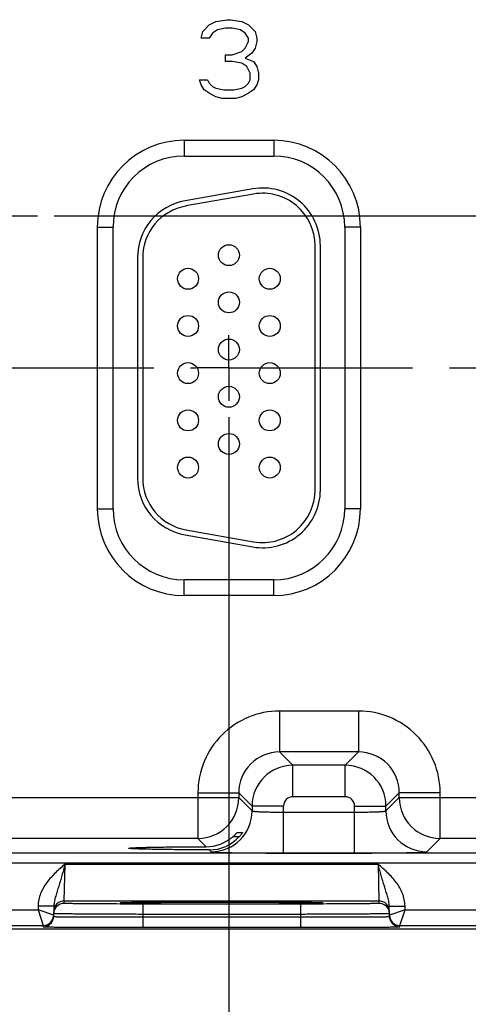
# Model space of a CAD drawing. Header units: inches. Extents: x 0 to 34, y 0 to 22.
# Tile 32 of 39: x 20.7 to 22.4, y 7.9 to 11.7. Entities that reach past the tile are written whole.
import ezdxf

# ---------------------------------------------------------------- set-up
doc = ezdxf.new("R2010")
doc.units = ezdxf.units.IN
doc.header["$LTSCALE"] = 1.87
doc.header["$MEASUREMENT"] = 0
doc.linetypes.add('CENTER', pattern=[0.6, 0.375, -0.075, 0.075, -0.075])
doc.layers.get('0').update_dxf_attribs({"linetype": 'CONTINUOUS'})
for name, color, linetype in [('02___PRT_ALL_AXES', 7, 'CONTINUOUS'), ('03___PRT_ALL_CURVES', 7, 'CONTINUOUS'), ('DIMENSIONS', 7, 'CONTINUOUS')]:
    doc.layers.add(name, color=color, linetype=linetype)
doc.styles.get("Standard").update_dxf_attribs({"font": 'txt', "width": 0.8})
doc.dimstyles.new('DIMSTYLE_3', dxfattribs={"dimtxt": 0.125, "dimasz": 0.18, "dimexe": 0.125, "dimexo": 0.0625, "dimgap": 0.03125, "dimtad": 0, "dimtih": 1, "dimtoh": 1, "dimlfac": 0.5, "dimzin": 4, "dimdsep": 46, "dimtxsty": 'STANDARD', "dimblk": '_FILLED', "dimblk1": '_FILLED', "dimblk2": '_FILLED', "dimcen": 0.09, "dimadec": 0, "dimazin": 0, "dimtp": 0.01, "dimtm": 0.01, "dimtfac": 1, "dimtofl": 0, "dimtmove": 0, "dimatfit": 3, "dimldrblk": '_FILLED', "dimfxl": 1, "dimtolj": 1, "dimtzin": 4, "dimarcsym": 0})

# ---------------------------------------------------------------- blocks, each defined once
blk = doc.blocks.new('*D33')
at = {"layer": 'DIMENSIONS', "color": 2, "linetype": 'CONTINUOUS'}
blk.add_line((21.4825, 10.1541), (21.4825, 7.5131), dxfattribs=at)
at = {"layer": 'DIMENSIONS', "color": 2, "linetype": 'CONTINUOUS', "insert": (21.42, 7.4506), "char_height": 0.125, "width": 1.225, "attachment_point": 3, "rotation": 90, "line_spacing_factor": 0.9}
blk.add_mtext('6.79{\\Ftxt.shx;\\W1.000000;\\H0.125000; }[172.3]', dxfattribs=at)
blk = doc.blocks.new('_FILLED')
at = {"color": 0, "linetype": 'BYBLOCK'}
blk.add_solid([(0, 0), (-1, 0.174), (-1, -0.174)], dxfattribs=at)
blk = doc.blocks.new('*D34')
at = {"layer": 'DIMENSIONS', "color": 2, "linetype": 'CONTINUOUS'}
blk.add_line((23.5925, 10.1541), (23.5925, 7.5131), dxfattribs=at)
at = {"layer": 'DIMENSIONS', "color": 2, "linetype": 'CONTINUOUS', "insert": (23.53, 7.4506), "char_height": 0.125, "width": 1.225, "attachment_point": 3, "rotation": 90, "line_spacing_factor": 0.9}
blk.add_mtext('7.84{\\Ftxt.shx;\\W1.000000;\\H0.125000; }[199.1]', dxfattribs=at)
blk = doc.blocks.new('*D37')
at = {"layer": 'DIMENSIONS', "color": 2, "linetype": 'CONTINUOUS'}
blk.add_line((20.8151, 10.9215), (25.758, 10.9215), dxfattribs=at)
at = {"layer": 'DIMENSIONS', "color": 2, "linetype": 'CONTINUOUS', "insert": (25.8205, 10.984), "char_height": 0.125, "width": 1.125, "attachment_point": 1, "line_spacing_factor": 0.9}
blk.add_mtext('1.36{\\Ftxt.shx;\\W1.000000;\\H0.125000; }[34.5]', dxfattribs=at)

msp = doc.modelspace()

# ---------------------------------------------------------------- linework, layer by layer
at = {"color": 7, "linetype": 'CONTINUOUS'}
for p, q in [((21.3115, 11.2097), (21.6535, 11.2097)), ((21.3115, 11.2097), (21.3115, 11.1497)), ((21.6535, 11.2097), (21.6535, 11.1497)), ((21.3115, 11.1497), (21.6535, 11.1497)), ((21.5734, 11.0243), (21.3154, 10.9788)), ((21.5768, 11.0046), (21.3188, 10.9591)), ((20.9805, 10.8786), (21.0405, 10.8786)), ((20.9805, 9.8046), (20.9805, 10.8786)), ((21.0405, 9.8046), (21.0405, 10.8786)), ((21.9846, 10.8786), (21.9246, 10.8786)), ((21.9246, 10.8786), (21.9246, 9.8046)), ((21.9846, 10.8786), (21.9846, 9.8046)), ((21.8116, 9.8756), (21.8116, 10.8076)), ((21.8316, 9.8756), (21.8316, 10.8076)), ((21.1336, 10.7621), (21.1336, 9.9211)), ((21.1536, 10.7621), (21.1536, 9.9211)), ((20.9805, 9.8046), (21.0405, 9.8046)), ((21.9846, 9.8046), (21.9246, 9.8046)), ((21.3154, 9.7044), (21.5734, 9.659)), ((21.3188, 9.7241), (21.5768, 9.6786)), ((21.6535, 9.5336), (21.3115, 9.5336)), ((21.3115, 9.4736), (21.3115, 9.5336)), ((21.6535, 9.4736), (21.6535, 9.5336)), ((21.6535, 9.4736), (21.3115, 9.4736)), ((21.9769, 9.0329), (21.6762, 9.0329)), ((21.6762, 9.0329), (21.6762, 8.8769)), ((21.9769, 9.0329), (21.9769, 8.8769)), ((21.9769, 8.8769), (21.6762, 8.8769)), ((21.6762, 8.8769), (21.727, 8.8262)), ((21.9769, 8.8769), (21.9261, 8.8262)), ((21.9261, 8.8262), (21.727, 8.8262)), ((21.727, 8.7062), (21.727, 8.8262)), ((21.9261, 8.7062), (21.9261, 8.8262)), ((21.3643, 8.7209), (21.5203, 8.7209)), ((21.3643, 8.7209), (21.3643, 8.5469)), ((21.5203, 8.7209), (21.571, 8.6702)), ((21.5203, 8.7209), (21.5203, 8.7029)), ((22.1328, 8.7209), (22.0821, 8.6702)), ((22.2888, 8.7209), (22.1328, 8.7209)), ((22.1328, 8.7029), (22.1328, 8.7209)), ((22.2888, 8.5469), (22.2888, 8.7209)), ((20.0228, 8.7029), (21.5203, 8.7029)), ((21.5203, 8.7029), (21.571, 8.6521)), ((21.9261, 8.7062), (21.727, 8.7062)), ((22.0821, 8.6521), (22.1328, 8.7029)), ((22.1328, 8.7029), (23.6303, 8.7029)), ((21.691, 8.6702), (21.571, 8.6702)), ((21.571, 8.6702), (21.571, 8.6521)), ((21.691, 8.4914), (21.691, 8.6702)), ((21.691, 8.6474), (21.9621, 8.6474)), ((21.9621, 8.6702), (22.0821, 8.6702)), ((21.9621, 8.4914), (21.9621, 8.6702)), ((22.0821, 8.6521), (22.0821, 8.6702)), ((21.5138, 8.5694), (21.5344, 8.5694)), ((21.5344, 8.5694), (21.5343, 8.5691)), ((21.3643, 8.5469), (20.1788, 8.5469)), ((21.3643, 8.5469), (21.3955, 8.5157)), ((21.4977, 8.5539), (21.5224, 8.5539)), ((22.2381, 8.4962), (22.2888, 8.5469)), ((23.4743, 8.5469), (22.2888, 8.5469)), ((24.462, 8.4913), (16.3715, 8.4913)), ((21.4077, 8.5035), (21.415, 8.4962)), ((21.691, 8.4914), (21.9621, 8.4914)), ((24.462, 8.4532), (16.3715, 8.4532)), ((20.8541, 8.3089), (20.8572, 8.4489)), ((20.8572, 8.4489), (22.0519, 8.4489)), ((22.0519, 8.4489), (22.055, 8.3089)), ((20.8539, 8.2996), (20.8541, 8.3089)), ((20.8541, 8.3089), (22.055, 8.3089)), ((21.0737, 8.3012), (21.0754, 8.3013)), ((21.0876, 8.3017), (21.0745, 8.3013)), ((21.0754, 8.3013), (21.0775, 8.3014)), ((21.0775, 8.3014), (21.08, 8.3015)), ((21.08, 8.3015), (21.0845, 8.3016)), ((21.0845, 8.3016), (21.0919, 8.3018)), ((21.0919, 8.3018), (21.1036, 8.3021)), ((21.1036, 8.3021), (21.1182, 8.3023)), ((21.1182, 8.3023), (21.1399, 8.3026)), ((21.1399, 8.3026), (21.1623, 8.3029)), ((21.1623, 8.3029), (21.19, 8.3031)), ((21.19, 8.3031), (21.2246, 8.3034)), ((21.2246, 8.3034), (21.2654, 8.3036)), ((21.2654, 8.3036), (21.3036, 8.3038)), ((21.3036, 8.3038), (21.3478, 8.3039)), ((21.3478, 8.3039), (21.3937, 8.304)), ((21.3937, 8.304), (21.4472, 8.304)), ((21.4472, 8.304), (21.4964, 8.304)), ((21.4964, 8.304), (21.5414, 8.3039)), ((21.5414, 8.3039), (21.5906, 8.3038)), ((21.5906, 8.3038), (21.6346, 8.3036)), ((21.6346, 8.3036), (21.6731, 8.3034)), ((21.6731, 8.3034), (21.7068, 8.3032)), ((21.7068, 8.3032), (21.736, 8.303)), ((21.736, 8.303), (21.7611, 8.3027)), ((21.7611, 8.3027), (21.7824, 8.3024)), ((21.7824, 8.3024), (21.7999, 8.3022)), ((21.7999, 8.3022), (21.814, 8.3019)), ((21.814, 8.3019), (21.8215, 8.3017)), ((21.8215, 8.3017), (21.8262, 8.3016)), ((21.8347, 8.3013), (21.8216, 8.3017)), ((21.8262, 8.3016), (21.8301, 8.3015)), ((21.8301, 8.3015), (21.8322, 8.3014)), ((21.8322, 8.3014), (21.834, 8.3013)), ((22.055, 8.3089), (22.0552, 8.2996)), ((20.0449, 8.2751), (20.7541, 8.2751)), ((20.7544, 8.2894), (20.7541, 8.2751)), ((20.7541, 8.2751), (20.7738, 8.2151)), ((20.8138, 8.2544), (20.7541, 8.2751)), ((20.8144, 8.2884), (20.7544, 8.2894)), ((20.8144, 8.2884), (20.8137, 8.2494)), ((21.7553, 8.2969), (21.1538, 8.2969)), ((21.1538, 8.2969), (21.1538, 8.2576)), ((21.7553, 8.2969), (21.7553, 8.2576)), ((22.0947, 8.2884), (22.1547, 8.2894)), ((22.0954, 8.2494), (22.0947, 8.2884)), ((22.1549, 8.2751), (22.0953, 8.2544)), ((22.1353, 8.2151), (22.1549, 8.2751)), ((22.1549, 8.2751), (22.1547, 8.2894)), ((22.1549, 8.2751), (22.8641, 8.2751)), ((21.1538, 8.2576), (21.1536, 8.2477)), ((21.1536, 8.2477), (21.7554, 8.2477)), ((21.1536, 8.2477), (21.1536, 8.2084)), ((21.7553, 8.2576), (21.1538, 8.2576)), ((21.7553, 8.2576), (21.7554, 8.2477)), ((21.7554, 8.2477), (21.7554, 8.2084)), ((24.8706, 8.2006), (15.8367, 8.2006)), ((20.0253, 8.2151), (20.7738, 8.2151)), ((20.7738, 8.2151), (20.7737, 8.2101)), ((21.1536, 8.2084), (21.7554, 8.2084)), ((22.1353, 8.2151), (22.8838, 8.2151)), ((22.1354, 8.2101), (22.1353, 8.2151))]:
    msp.add_line(p, q, dxfattribs=at)
for points in [[(21.0715, 8.3011), (21.0717, 8.3011), (21.072, 8.3011), (21.0725, 8.3012), (21.0731, 8.3012), (21.0737, 8.3012)], [(21.834, 8.3013), (21.8354, 8.3012), (21.836, 8.3012), (21.8365, 8.3012), (21.837, 8.3011), (21.8373, 8.3011), (21.8375, 8.3011)]]:
    msp.add_lwpolyline(points, dxfattribs=at)
for centre in [(21.4826, 10.7716), (21.3266, 10.6816), (21.6386, 10.6816), (21.4826, 10.5916), (21.3266, 10.5016), (21.6386, 10.5016), (21.4826, 10.4116), (21.3266, 10.3216), (21.6386, 10.3216), (21.4826, 10.2316), (21.3266, 10.1416), (21.6386, 10.1416), (21.4826, 10.0516), (21.3266, 9.9616), (21.6386, 9.9616)]:
    msp.add_circle(centre, 0.04, dxfattribs=at)
for centre, radius, start, end in [((21.3115, 10.8786), 0.3311, 90, 180), ((21.6535, 10.8786), 0.3311, 0, 90), ((21.3115, 10.8786), 0.2711, 90, 180), ((21.6535, 10.8786), 0.2711, 0, 90), ((21.6116, 10.8076), 0.22, 0, 100), ((21.6116, 10.8076), 0.2, 0, 100), ((21.3536, 10.7621), 0.22, 100, 180), ((21.3536, 10.7621), 0.2, 100, 180), ((21.3536, 9.9211), 0.22, 180, 260), ((21.3536, 9.9211), 0.2, 180, 260), ((21.6116, 9.8756), 0.22, 260, 360), ((21.6116, 9.8756), 0.2, 260, 360), ((21.3115, 9.8046), 0.3311, 180, 270), ((21.3115, 9.8046), 0.2711, 180, 270), ((21.6535, 9.8046), 0.3311, 270, 360), ((21.6535, 9.8046), 0.2711, 270, 360), ((21.6762, 8.721), 0.3119, 89.9965, 180.0035), ((21.9769, 8.721), 0.3119, 359.9965, 90.0035), ((21.6761, 8.721), 0.1559, 89.9716, 180.0283), ((21.977, 8.721), 0.1559, 359.9716, 90.0283), ((21.727, 8.6702), 0.156, 90.0146, 179.9846), ((21.9261, 8.6702), 0.156, 0.0146, 89.9846), ((21.3642, 8.7029), 0.156, 270.021, 359.979), ((21.727, 8.6702), 0.036, 89.9966, 180.0034), ((21.9261, 8.6702), 0.036, 359.9966, 90.0034), ((22.2889, 8.7029), 0.156, 180.021, 269.979), ((21.415, 8.6522), 0.156, 270.0209, 359.9791), ((22.2381, 8.6522), 0.156, 180.0209, 269.9791), ((21.395, 8.6729), 0.1572, 270.1941, 310.7845), ((21.4081, 8.6582), 0.1547, 269.8484, 317.6118), ((20.8539, 8.2596), 0.04, 89.9992, 178.9986), ((20.8541, 8.2689), 0.04, 89.9992, 178.9986), ((22.055, 8.2689), 0.04, 1.0014, 90.0008), ((22.0552, 8.2596), 0.04, 20.7796, 90.0003), ((22.0549, 8.2595), 0.0403, 1.0723, 20.7062), ((20.7737, 8.2501), 0.04, 270.0002, 339.1526), ((20.7738, 8.2551), 0.04, 270.0016, 359.0005), ((20.7737, 8.2551), 0.0401, 329.3438, 339.2115), ((20.7738, 8.25), 0.0399, 339.1513, 339.636), ((20.7734, 8.2501), 0.0403, 339.7051, 358.9319), ((20.7737, 8.2551), 0.0401, 339.2286, 349.1037), ((20.7737, 8.2551), 0.0401, 351.8218, 358.9914), ((22.1353, 8.2551), 0.0401, 181.0086, 188.1788), ((22.1353, 8.2551), 0.04, 180.9995, 270.0002), ((22.1356, 8.2501), 0.0403, 181.0687, 200.3504), ((22.1353, 8.2551), 0.0401, 190.8968, 200.7723), ((22.1353, 8.2551), 0.0401, 200.7894, 210.6574), ((22.1353, 8.25), 0.0399, 200.4202, 200.9059), ((22.1354, 8.2501), 0.04, 200.9045, 269.9998)]:
    msp.add_arc(centre, radius, start, end, dxfattribs=at)
for points, knots in [([(21.571, 8.6521), (21.571, 8.652), (21.5713, 8.6518), (21.5718, 8.6516), (21.5727, 8.6514), (21.5743, 8.6511), (21.577, 8.6507), (21.5811, 8.6503), (21.5862, 8.6498), (21.5922, 8.6495), (21.5992, 8.6491), (21.6071, 8.6487), (21.6158, 8.6484), (21.6287, 8.6481), (21.6461, 8.6477), (21.6681, 8.6474), (21.6833, 8.6474), (21.691, 8.6474)], [0, 0, 0, 0, 0.0028, 0.007571, 0.014536, 0.023747, 0.048912, 0.082937, 0.125539, 0.176337, 0.234865, 0.300581, 0.372872, 0.451063, 0.622161, 0.807461, 1, 1, 1, 1]), ([(21.9621, 8.6474), (21.9698, 8.6474), (21.985, 8.6474), (22.007, 8.6477), (22.0244, 8.6481), (22.0373, 8.6484), (22.046, 8.6487), (22.0539, 8.6491), (22.0609, 8.6495), (22.0669, 8.6498), (22.072, 8.6503), (22.0761, 8.6507), (22.0788, 8.6511), (22.0804, 8.6514), (22.0813, 8.6516), (22.0818, 8.6518), (22.0821, 8.652), (22.0821, 8.6521)], [0, 0, 0, 0, 0.192539, 0.377839, 0.548937, 0.627128, 0.699419, 0.765135, 0.823663, 0.874461, 0.917063, 0.951088, 0.976253, 0.985464, 0.992429, 0.9972, 1, 1, 1, 1]), ([(21.4977, 8.5539), (21.4987, 8.5547), (21.5006, 8.5564), (21.5033, 8.5589), (21.5059, 8.5614), (21.5082, 8.5637), (21.51, 8.5656), (21.5113, 8.5669), (21.512, 8.5677), (21.5127, 8.5683), (21.5131, 8.5688), (21.5134, 8.5691), (21.5136, 8.5692), (21.5137, 8.5693), (21.5137, 8.5694), (21.5138, 8.5694)], [0, 0, 0, 0, 0.173344, 0.342239, 0.503511, 0.653218, 0.785993, 0.843867, 0.89463, 0.937022, 0.969653, 0.981851, 0.991063, 0.997138, 1, 1, 1, 1]), ([(21.5343, 8.5691), (21.5341, 8.5688), (21.5337, 8.5681), (21.5324, 8.5661), (21.53, 8.5629), (21.5265, 8.5585), (21.5239, 8.5555), (21.5224, 8.5539)], [0, 0, 0, 0, 0.049958, 0.132106, 0.368481, 0.667625, 1, 1, 1, 1]), ([(21.1002, 8.5096), (21.1002, 8.5097), (21.1003, 8.5098), (21.1008, 8.51), (21.1018, 8.5102), (21.1035, 8.5105), (21.1059, 8.5107), (21.1089, 8.511), (21.1126, 8.5112), (21.117, 8.5115), (21.1241, 8.5118), (21.1346, 8.5123), (21.149, 8.5127), (21.1657, 8.5132), (21.1846, 8.5136), (21.2057, 8.514), (21.2286, 8.5144), (21.2533, 8.5147), (21.2891, 8.5151), (21.3367, 8.5155), (21.3755, 8.5156), (21.3955, 8.5157)], [0, 0, 0, 0, 0.000546, 0.001529, 0.005113, 0.010953, 0.019064, 0.029439, 0.042054, 0.056878, 0.073883, 0.114342, 0.163161, 0.219936, 0.284205, 0.355522, 0.433341, 0.517028, 0.605954, 0.796805, 1, 1, 1, 1]), ([(21.4077, 8.5035), (21.387, 8.5035), (21.3468, 8.5037), (21.2975, 8.504), (21.2602, 8.5044), (21.2345, 8.5047), (21.2106, 8.5051), (21.1886, 8.5055), (21.1688, 8.5059), (21.1512, 8.5064), (21.1362, 8.5069), (21.1252, 8.5073), (21.1178, 8.5077), (21.1132, 8.5079), (21.1093, 8.5082), (21.1061, 8.5085), (21.1036, 8.5087), (21.1018, 8.509), (21.1008, 8.5092), (21.1003, 8.5094), (21.1002, 8.5095), (21.1002, 8.5096)], [0, 0, 0, 0, 0.201687, 0.391972, 0.480885, 0.564696, 0.642724, 0.714312, 0.778901, 0.835998, 0.885101, 0.925812, 0.942932, 0.957853, 0.97054, 0.980957, 0.989089, 0.994929, 0.998498, 0.999468, 1, 1, 1, 1]), ([(21.415, 8.4962), (21.4151, 8.4961), (21.4153, 8.496), (21.4159, 8.4958), (21.417, 8.4957), (21.4189, 8.4954), (21.4214, 8.4952), (21.4245, 8.495), (21.4282, 8.4948), (21.4326, 8.4945), (21.4397, 8.4942), (21.4499, 8.4939), (21.4639, 8.4935), (21.48, 8.4931), (21.4981, 8.4928), (21.5181, 8.4925), (21.5396, 8.4922), (21.5626, 8.492), (21.5955, 8.4917), (21.6384, 8.4915), (21.6732, 8.4914), (21.691, 8.4914)], [0, 0, 0, 0, 0.000833, 0.002206, 0.006659, 0.013424, 0.022497, 0.033865, 0.047502, 0.063379, 0.081459, 0.124054, 0.174892, 0.233496, 0.299314, 0.37173, 0.450061, 0.533571, 0.621474, 0.807113, 1, 1, 1, 1]), ([(21.9621, 8.4914), (21.9799, 8.4914), (22.0147, 8.4915), (22.0576, 8.4917), (22.0905, 8.492), (22.1135, 8.4922), (22.135, 8.4925), (22.155, 8.4928), (22.1731, 8.4931), (22.1892, 8.4935), (22.2032, 8.4939), (22.2134, 8.4942), (22.2205, 8.4945), (22.2249, 8.4948), (22.2286, 8.495), (22.2317, 8.4952), (22.2342, 8.4954), (22.2361, 8.4957), (22.2372, 8.4958), (22.2378, 8.496), (22.238, 8.4961), (22.2381, 8.4962)], [0, 0, 0, 0, 0.192887, 0.378526, 0.466429, 0.549939, 0.62827, 0.700686, 0.766504, 0.825108, 0.875946, 0.918541, 0.936621, 0.952498, 0.966135, 0.977503, 0.986576, 0.993341, 0.997794, 0.999167, 1, 1, 1, 1]), ([(20.8572, 8.4489), (20.8448, 8.4382), (20.8201, 8.4169), (20.7923, 8.3868), (20.7743, 8.3595), (20.7636, 8.3374), (20.7564, 8.3139), (20.7545, 8.2976), (20.7544, 8.2894)], [0, 0, 0, 0, 0.250107, 0.500012, 0.625054, 0.750068, 0.87505, 1, 1, 1, 1]), ([(20.8572, 8.4489), (20.8552, 8.4417), (20.8513, 8.4275), (20.8435, 8.3996), (20.8355, 8.3726), (20.8272, 8.3464), (20.8213, 8.3274), (20.8163, 8.3082), (20.8145, 8.295), (20.8144, 8.2884)], [0, 0, 0, 0, 0.134218, 0.266709, 0.521449, 0.642959, 0.761737, 0.879896, 1, 1, 1, 1]), ([(22.1547, 8.2894), (22.1545, 8.2976), (22.1526, 8.3139), (22.1455, 8.3374), (22.1348, 8.3595), (22.1168, 8.3868), (22.0889, 8.4169), (22.0642, 8.4383), (22.0519, 8.4489)], [0, 0, 0, 0, 0.12495, 0.249932, 0.374946, 0.499988, 0.749893, 1, 1, 1, 1]), ([(22.0947, 8.2884), (22.0946, 8.295), (22.0928, 8.3082), (22.0877, 8.3274), (22.0819, 8.3464), (22.0736, 8.3726), (22.0655, 8.3996), (22.0578, 8.4275), (22.0538, 8.4417), (22.0519, 8.4489)], [0, 0, 0, 0, 0.120104, 0.238263, 0.357041, 0.478551, 0.733291, 0.865782, 1, 1, 1, 1]), ([(21.1538, 8.2969), (21.1343, 8.2969), (21.096, 8.297), (21.0489, 8.2971), (21.0129, 8.2973), (20.9877, 8.2974), (20.9641, 8.2975), (20.9424, 8.2977), (20.9227, 8.2979), (20.9052, 8.2981), (20.8921, 8.2983), (20.8829, 8.2984), (20.8769, 8.2986), (20.8716, 8.2987), (20.867, 8.2988), (20.8631, 8.2989), (20.8599, 8.299), (20.8576, 8.2992), (20.8562, 8.2992), (20.8554, 8.2993), (20.8548, 8.2994), (20.8543, 8.2994), (20.8541, 8.2995), (20.8539, 8.2995), (20.8539, 8.2996)], [0, 0, 0, 0, 0.195093, 0.382688, 0.4714, 0.555569, 0.634386, 0.70709, 0.77298, 0.831424, 0.881858, 0.903917, 0.923799, 0.941455, 0.956844, 0.969929, 0.980679, 0.989069, 0.992374, 0.995082, 0.997194, 0.998709, 0.999633, 1, 1, 1, 1]), ([(21.0745, 8.3013), (21.0734, 8.3013), (21.0719, 8.3012), (21.07, 8.3011), (21.069, 8.301), (21.0682, 8.3009), (21.0676, 8.3008), (21.0673, 8.3008), (21.0671, 8.3007), (21.0671, 8.3006)], [0, 0, 0, 0, 0.434014, 0.60498, 0.745139, 0.854442, 0.932943, 0.980898, 1, 1, 1, 1]), ([(21.0671, 8.3006), (21.0671, 8.3006), (21.0673, 8.3005), (21.0676, 8.3005), (21.0682, 8.3004), (21.069, 8.3003), (21.07, 8.3002), (21.0718, 8.3001), (21.0733, 8.3), (21.0744, 8.3)], [0, 0, 0, 0, 0.019133, 0.067065, 0.145526, 0.254795, 0.394938, 0.565909, 1, 1, 1, 1]), ([(21.0744, 8.3), (21.0805, 8.2997), (21.0964, 8.2993), (21.1252, 8.2988), (21.1638, 8.2984), (21.2109, 8.298), (21.2652, 8.2977), (21.3473, 8.2974), (21.4545, 8.2972), (21.5618, 8.2974), (21.6438, 8.2977), (21.6981, 8.298), (21.7453, 8.2984), (21.7838, 8.2988), (21.8127, 8.2993), (21.8285, 8.2997), (21.8347, 8.3)], [0, 0, 0, 0, 0.024286, 0.062595, 0.113812, 0.176419, 0.248572, 0.328145, 0.500002, 0.671859, 0.751431, 0.823584, 0.88619, 0.937406, 0.975714, 1, 1, 1, 1]), ([(21.8216, 8.3017), (21.8137, 8.3019), (21.7952, 8.3023), (21.7481, 8.3029), (21.6732, 8.3035), (21.5695, 8.3039), (21.4547, 8.3041), (21.3398, 8.3039), (21.236, 8.3035), (21.1611, 8.3029), (21.114, 8.3023), (21.0955, 8.3019), (21.0876, 8.3017)], [0, 0, 0, 0, 0.032236, 0.075768, 0.192263, 0.338305, 0.499876, 0.661464, 0.807557, 0.924131, 0.967712, 1, 1, 1, 1]), ([(22.0552, 8.2996), (22.0552, 8.2995), (22.055, 8.2995), (22.0548, 8.2994), (22.0543, 8.2994), (22.0537, 8.2993), (22.0529, 8.2992), (22.0514, 8.2992), (22.0492, 8.299), (22.046, 8.2989), (22.042, 8.2988), (22.0374, 8.2987), (22.0321, 8.2986), (22.0262, 8.2984), (22.017, 8.2983), (22.0039, 8.2981), (21.9864, 8.2979), (21.9667, 8.2977), (21.9449, 8.2975), (21.9214, 8.2974), (21.8962, 8.2973), (21.8602, 8.2971), (21.813, 8.297), (21.7748, 8.2969), (21.7553, 8.2969)], [0, 0, 0, 0, 0.000367, 0.001291, 0.002806, 0.004918, 0.007626, 0.010931, 0.019321, 0.030071, 0.043156, 0.058545, 0.076201, 0.096083, 0.118142, 0.168576, 0.22702, 0.29291, 0.365614, 0.444431, 0.5286, 0.617312, 0.804907, 1, 1, 1, 1]), ([(21.842, 8.3006), (21.842, 8.3007), (21.8418, 8.3008), (21.8415, 8.3008), (21.8409, 8.3009), (21.8401, 8.301), (21.8391, 8.3011), (21.8372, 8.3012), (21.8357, 8.3013), (21.8347, 8.3013)], [0, 0, 0, 0, 0.01914, 0.067086, 0.145565, 0.254848, 0.394999, 0.565968, 1, 1, 1, 1]), ([(21.8347, 8.3), (21.8357, 8.3), (21.8372, 8.3001), (21.8391, 8.3002), (21.8401, 8.3003), (21.8409, 8.3004), (21.8415, 8.3005), (21.8418, 8.3005), (21.842, 8.3006), (21.842, 8.3006)], [0, 0, 0, 0, 0.434093, 0.605065, 0.745208, 0.854475, 0.932936, 0.980866, 1, 1, 1, 1]), ([(20.8137, 8.2494), (20.8137, 8.2493), (20.8139, 8.2493), (20.8142, 8.2492), (20.8147, 8.2492), (20.8154, 8.2491), (20.8163, 8.2491), (20.8174, 8.249), (20.8188, 8.249), (20.8209, 8.2489), (20.8241, 8.2488), (20.8286, 8.2487), (20.8338, 8.2486), (20.8398, 8.2485), (20.8466, 8.2484), (20.857, 8.2483), (20.8719, 8.2482), (20.8917, 8.248), (20.914, 8.2479), (20.9387, 8.2478), (20.9654, 8.2477), (20.9939, 8.2477), (21.0347, 8.2476), (21.0882, 8.2476), (21.1315, 8.2477), (21.1536, 8.2477)], [0, 0, 0, 0, 0.000343, 0.001258, 0.002769, 0.004877, 0.007583, 0.010885, 0.014783, 0.019273, 0.030023, 0.043107, 0.058497, 0.076154, 0.096037, 0.118098, 0.168537, 0.226986, 0.292882, 0.365592, 0.444414, 0.528588, 0.617304, 0.804905, 1, 1, 1, 1]), ([(21.1538, 8.2576), (21.1317, 8.2577), (21.0883, 8.2578), (21.0349, 8.258), (20.9941, 8.2582), (20.9655, 8.2584), (20.9388, 8.2585), (20.9142, 8.2587), (20.8919, 8.2589), (20.8721, 8.2591), (20.8572, 8.2592), (20.8468, 8.2594), (20.84, 8.2595), (20.834, 8.2596), (20.8288, 8.2597), (20.8243, 8.2598), (20.8211, 8.2599), (20.819, 8.2599), (20.8176, 8.26), (20.8165, 8.26), (20.8156, 8.2601), (20.8149, 8.2601), (20.8144, 8.2602), (20.8141, 8.2602), (20.8139, 8.2602), (20.8139, 8.2603)], [0, 0, 0, 0, 0.195105, 0.382709, 0.471426, 0.555601, 0.634423, 0.707133, 0.773029, 0.831479, 0.881919, 0.90398, 0.923864, 0.941522, 0.956913, 0.969998, 0.980748, 0.985238, 0.989136, 0.992438, 0.995144, 0.997251, 0.998759, 0.99967, 1, 1, 1, 1]), ([(22.0952, 8.2603), (22.0952, 8.2602), (22.095, 8.2602), (22.0947, 8.2602), (22.0942, 8.2601), (22.0935, 8.2601), (22.0925, 8.26), (22.0914, 8.26), (22.0901, 8.2599), (22.0879, 8.2599), (22.0847, 8.2598), (22.0803, 8.2597), (22.0751, 8.2596), (22.0691, 8.2595), (22.0623, 8.2594), (22.0518, 8.2592), (22.037, 8.2591), (22.0172, 8.2589), (21.9949, 8.2587), (21.9702, 8.2585), (21.9435, 8.2584), (21.915, 8.2582), (21.8742, 8.258), (21.8207, 8.2578), (21.7774, 8.2577), (21.7553, 8.2576)], [0, 0, 0, 0, 0.00033, 0.001241, 0.002749, 0.004856, 0.007562, 0.010864, 0.014762, 0.019252, 0.030002, 0.043087, 0.058477, 0.076135, 0.096019, 0.118081, 0.168521, 0.22697, 0.292867, 0.365576, 0.444398, 0.528573, 0.61729, 0.804895, 1, 1, 1, 1]), ([(21.7554, 8.2477), (21.7775, 8.2477), (21.8209, 8.2476), (21.8743, 8.2476), (21.9152, 8.2477), (21.9437, 8.2477), (21.9704, 8.2478), (21.9951, 8.2479), (22.0174, 8.248), (22.0372, 8.2482), (22.052, 8.2483), (22.0625, 8.2484), (22.0693, 8.2485), (22.0752, 8.2486), (22.0805, 8.2487), (22.0849, 8.2488), (22.0881, 8.2489), (22.0903, 8.249), (22.0916, 8.249), (22.0927, 8.2491), (22.0937, 8.2491), (22.0944, 8.2492), (22.0949, 8.2492), (22.0952, 8.2493), (22.0954, 8.2493), (22.0954, 8.2494)], [0, 0, 0, 0, 0.195095, 0.382696, 0.471412, 0.555586, 0.634408, 0.707117, 0.773014, 0.831463, 0.881902, 0.903963, 0.923846, 0.941503, 0.956893, 0.969977, 0.980727, 0.985217, 0.989115, 0.992417, 0.995123, 0.997231, 0.998742, 0.999657, 1, 1, 1, 1]), ([(20.7737, 8.2101), (20.7737, 8.2101), (20.7738, 8.21), (20.7738, 8.21), (20.774, 8.21), (20.7743, 8.21), (20.7748, 8.2099), (20.7756, 8.2099), (20.7766, 8.2099), (20.7779, 8.2098), (20.7794, 8.2098), (20.7818, 8.2097), (20.7854, 8.2097), (20.7904, 8.2096), (20.7962, 8.2095), (20.8029, 8.2094), (20.8104, 8.2094), (20.8221, 8.2093), (20.8387, 8.2091), (20.8609, 8.209), (20.8858, 8.2089), (20.9134, 8.2088), (20.9432, 8.2087), (20.9751, 8.2086), (21.0087, 8.2085), (21.0437, 8.2085), (21.0922, 8.2084), (21.1289, 8.2084), (21.1536, 8.2084)], [0, 0, 0, 0, 0.000092, 0.000323, 0.000702, 0.001231, 0.002737, 0.004843, 0.007547, 0.010849, 0.014746, 0.019237, 0.029987, 0.043072, 0.058464, 0.076123, 0.096008, 0.118071, 0.168514, 0.226966, 0.292866, 0.365578, 0.444402, 0.528578, 0.617296, 0.7097, 0.8049, 1, 1, 1, 1]), ([(21.7554, 8.2084), (21.7801, 8.2084), (21.8169, 8.2084), (21.8654, 8.2085), (21.9004, 8.2085), (21.934, 8.2086), (21.9659, 8.2087), (21.9957, 8.2088), (22.0232, 8.2089), (22.0482, 8.209), (22.0703, 8.2091), (22.0869, 8.2093), (22.0986, 8.2094), (22.1062, 8.2094), (22.1129, 8.2095), (22.1187, 8.2096), (22.1237, 8.2097), (22.1273, 8.2097), (22.1297, 8.2098), (22.1312, 8.2098), (22.1324, 8.2099), (22.1335, 8.2099), (22.1342, 8.2099), (22.1348, 8.21), (22.1351, 8.21), (22.1352, 8.21), (22.1353, 8.21), (22.1354, 8.2101), (22.1354, 8.2101)], [0, 0, 0, 0, 0.1951, 0.2903, 0.382704, 0.471422, 0.555598, 0.634422, 0.707134, 0.773034, 0.831486, 0.881929, 0.903992, 0.923877, 0.941536, 0.956928, 0.970013, 0.980763, 0.985254, 0.989151, 0.992453, 0.995157, 0.997263, 0.998769, 0.999298, 0.999677, 0.999908, 1, 1, 1, 1])]:
    msp.add_open_spline(points, degree=3, knots=knots, dxfattribs=at)
at = {"layer": '02___PRT_ALL_AXES', "color": 7, "linetype": 'CENTER'}
for p, q in [((20.4276, 10.9215), (20.7526, 10.9215)), ((21.4825, 10.3416), (21.4825, 10.4666)), ((19.3725, 10.3416), (21.3575, 10.3416)), ((21.4825, 10.3416), (21.3575, 10.3416)), ((21.4825, 10.3416), (23.4675, 10.3416)), ((21.4825, 10.3416), (21.4825, 10.2166))]:
    msp.add_line(p, q, dxfattribs=at)
at = {"layer": '03___PRT_ALL_CURVES', "color": 4, "linetype": 'CONTINUOUS'}
for p, q in [((21.3825, 11.6249), (21.4075, 11.6505)), ((21.4075, 11.6505), (21.4325, 11.6632)), ((21.4325, 11.6632), (21.4763, 11.6696)), ((21.4763, 11.6696), (21.4888, 11.6696)), ((21.4888, 11.6696), (21.5325, 11.6632)), ((21.5325, 11.6632), (21.5575, 11.6505)), ((21.5575, 11.6505), (21.5825, 11.6249)), ((21.3763, 11.5994), (21.3825, 11.6249)), ((21.42, 11.6185), (21.4075, 11.5994)), ((21.4388, 11.6313), (21.42, 11.6185)), ((21.47, 11.6377), (21.4388, 11.6313)), ((21.495, 11.6377), (21.47, 11.6377)), ((21.5263, 11.6313), (21.495, 11.6377)), ((21.545, 11.6185), (21.5263, 11.6313)), ((21.5575, 11.5994), (21.545, 11.6185)), ((21.5825, 11.6249), (21.5888, 11.5994)), ((21.4075, 11.5994), (21.3763, 11.5994)), ((21.545, 11.5611), (21.5575, 11.5866)), ((21.5575, 11.5866), (21.5575, 11.5994)), ((21.5888, 11.5866), (21.5825, 11.5611)), ((21.5888, 11.5994), (21.5888, 11.5866)), ((21.47, 11.5356), (21.495, 11.5356)), ((21.47, 11.51), (21.47, 11.5356)), ((21.495, 11.5356), (21.5325, 11.5483)), ((21.5325, 11.5483), (21.545, 11.5611)), ((21.57, 11.542), (21.545, 11.5228)), ((21.5825, 11.5611), (21.57, 11.542)), ((21.495, 11.51), (21.47, 11.51)), ((21.5325, 11.5037), (21.495, 11.51)), ((21.5513, 11.4909), (21.5325, 11.5037)), ((21.545, 11.5228), (21.5763, 11.51)), ((21.5638, 11.4654), (21.5513, 11.4909)), ((21.5763, 11.51), (21.5888, 11.4909)), ((21.5888, 11.4909), (21.595, 11.4654)), ((21.5638, 11.4398), (21.5638, 11.4654)), ((21.595, 11.4654), (21.595, 11.4398)), ((21.37, 11.4398), (21.4013, 11.4398)), ((21.3763, 11.4207), (21.37, 11.4398)), ((21.3888, 11.4015), (21.3763, 11.4207)), ((21.4013, 11.4398), (21.4075, 11.4271)), ((21.4075, 11.4271), (21.42, 11.4143)), ((21.545, 11.4143), (21.5575, 11.4271)), ((21.5575, 11.4271), (21.5638, 11.4398)), ((21.5888, 11.4207), (21.5763, 11.4015)), ((21.595, 11.4398), (21.5888, 11.4207)), ((21.4075, 11.3888), (21.3888, 11.4015)), ((21.4325, 11.376), (21.4075, 11.3888)), ((21.42, 11.4143), (21.4325, 11.4079)), ((21.4325, 11.4079), (21.4638, 11.4015)), ((21.4638, 11.4015), (21.5013, 11.4015)), ((21.5013, 11.4015), (21.5325, 11.4079)), ((21.5325, 11.4079), (21.545, 11.4143)), ((21.5575, 11.3888), (21.5325, 11.376)), ((21.5763, 11.4015), (21.5575, 11.3888)), ((21.4575, 11.3696), (21.4325, 11.376)), ((21.5075, 11.3696), (21.4575, 11.3696)), ((21.5325, 11.376), (21.5075, 11.3696))]:
    msp.add_line(p, q, dxfattribs=at)

# ---------------------------------------------------------------- dimensions: what is measured, and where the dimension line sits
at = {"layer": 'DIMENSIONS', "color": 2, "linetype": 'CONTINUOUS'}
for feature_location, offset, dtype, origin, picture, middle in [((20.8151, 10.9215), (4.943, 0), 0, (20.7526, 8.2013), '*D37', (26.383, 10.9215)), ((21.48253, 10.15411), (0, -2.641), 1, (7.91249, 10.21661), '*D33', (21.48253, 6.83811)), ((23.5925, 10.1541), (0, -2.641), 1, (7.9125, 10.2166), '*D34', (23.5925, 6.8381))]:
    dim = msp.add_ordinate_dim(feature_location=feature_location, offset=offset, dtype=dtype, origin=origin, dimstyle='DIMSTYLE_3', dxfattribs=at)
    dim.commit()
    dim.dimension.update_dxf_attribs({"geometry": picture, "text_midpoint": middle})

doc.saveas('drawing.dxf')
